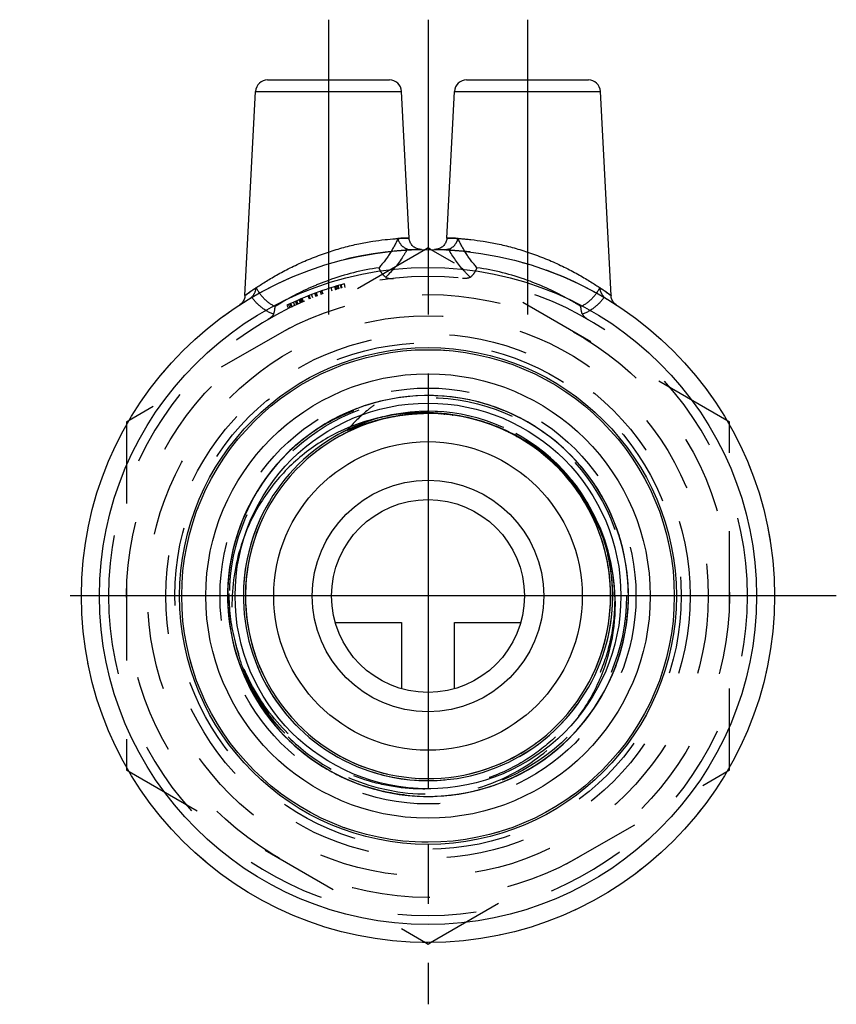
# Model space of a CAD drawing. Header units: millimetres. Extents: x 466.1 to 533.9, y 459.2 to 540.8.
import ezdxf

# ---------------------------------------------------------------- set-up
doc = ezdxf.new("R2010")
doc.units = ezdxf.units.MM
doc.header["$LTSCALE"] = 65.185185
doc.linetypes.add('CENTER', pattern=[0.6, 0.375, -0.075, 0.075, -0.075])
doc.linetypes.add('HIDDEN', pattern=[0.2, 0.1, -0.1])
for name, color, linetype in [('ACHSEN_S', 7, 'CONTINUOUS'), ('FASEN', 7, 'CONTINUOUS'), ('KOERPER', 7, 'CONTINUOUS'), ('KONST.EL_MIT_GEO', 7, 'CONTINUOUS'), ('KURVEN', 7, 'CONTINUOUS')]:
    doc.layers.add(name, color=color, linetype=linetype)

msp = doc.modelspace()

# ---------------------------------------------------------------- linework, layer by layer
at = {"layer": 'ACHSEN_S', "color": 2, "linetype": 'CENTER'}
for p, q in [((500, 540.834), (500, 459.166)), ((533.868, 493.034), (466.132, 493.034))]:
    msp.add_line(p, q, dxfattribs=at)
at = {"layer": 'FASEN', "color": 7, "linetype": 'Continuous'}
for radius in [28.75, 27.25]:
    msp.add_circle((500, 493.034), radius, dxfattribs=at)
at = {"layer": 'KOERPER', "color": 2, "linetype": 'CENTER'}
for p, q in [((491.75, 540.834), (491.75, 513.217)), ((508.25, 540.834), (508.25, 512.569))]:
    msp.add_line(p, q, dxfattribs=at)
at = {"layer": 'KOERPER', "color": 8, "linetype": 'HIDDEN'}
for radius in [28.75, 21, 20.43]:
    msp.add_circle((500, 493.034), radius, dxfattribs=at)
at = {"layer": 'KOERPER', "color": 7, "linetype": 'Continuous'}
for radius in [18.43, 16]:
    msp.add_circle((500, 493.034), radius, dxfattribs=at)
at = {"layer": 'KOERPER', "color": 8, "linetype": 'HIDDEN'}
msp.add_arc((500, 493.034), 26.5, 180, 360, dxfattribs=at)
at = {"layer": 'KONST.EL_MIT_GEO', "color": 7, "linetype": 'Continuous'}
for p, q in [((486.699, 535.834), (496.801, 535.834)), ((503.199, 535.834), (513.301, 535.834)), ((484.813, 517.945), (485.7, 534.886)), ((485.7, 534.886), (497.8, 534.886)), ((498.437, 522.726), (497.8, 534.886)), ((501.563, 522.726), (502.2, 534.886)), ((502.2, 534.886), (514.3, 534.886)), ((515.187, 517.945), (514.3, 534.886)), ((500, 521.901), (499.79, 521.78)), ((500.21, 521.78), (500, 521.901)), ((500.634, 508.166), (500.593, 508.168)), ((475.21, 507.589), (475, 507.468)), ((475, 507.468), (475, 507.225)), ((496.205, 507.696), (496.178, 507.689)), ((525, 507.468), (524.79, 507.589)), ((525, 507.225), (525, 507.468)), ((512.267, 501.917), (512.276, 501.905)), ((489.139, 482.478), (489.149, 482.467)), ((475, 478.843), (475, 478.6)), ((475, 478.6), (475.21, 478.479)), ((524.79, 478.479), (525, 478.6)), ((525, 478.6), (525, 478.843)), ((499.79, 464.288), (500, 464.166)), ((500, 464.166), (500.21, 464.288))]:
    msp.add_line(p, q, dxfattribs=at)
at = {"layer": 'KONST.EL_MIT_GEO', "color": 8, "linetype": 'HIDDEN'}
for p, q in [((499.79, 521.78), (475.21, 507.589)), ((524.79, 507.589), (500.21, 521.78)), ((492.054, 518.314), (491.964, 518.601)), ((492.367, 518.411), (492.28, 518.698)), ((492.37, 518.412), (492.283, 518.699)), ((492.377, 518.414), (492.291, 518.701)), ((492.506, 518.452), (492.421, 518.74)), ((492.596, 518.478), (492.512, 518.767)), ((492.633, 518.489), (492.549, 518.777)), ((492.815, 518.541), (492.734, 518.83)), ((492.826, 518.544), (492.745, 518.833)), ((492.885, 518.561), (492.804, 518.85)), ((493.141, 518.631), (493.064, 518.921)), ((490.183, 517.648), (490.072, 517.927)), ((490.226, 517.665), (490.115, 517.944)), ((490.261, 517.679), (490.151, 517.958)), ((490.448, 517.752), (490.34, 518.032)), ((490.715, 517.854), (490.61, 518.135)), ((490.807, 517.888), (490.703, 518.169)), ((490.848, 517.903), (490.745, 518.185)), ((491.18, 518.023), (491.08, 518.306)), ((491.289, 518.061), (491.191, 518.345)), ((491.306, 518.067), (491.207, 518.35)), ((488.304, 517.147), (488.435, 516.877)), ((488.558, 516.936), (488.429, 517.207)), ((488.679, 516.994), (488.551, 517.265)), ((488.568, 517.273), (488.696, 517.002)), ((488.745, 517.025), (488.618, 517.297)), ((488.955, 517.122), (488.83, 517.395)), ((489.13, 517.202), (489.007, 517.475)), ((489.19, 517.228), (489.067, 517.502)), ((489.243, 517.252), (489.122, 517.527)), ((489.434, 517.336), (489.314, 517.611)), ((489.479, 517.356), (489.36, 517.631)), ((489.493, 517.362), (489.374, 517.637)), ((489.567, 517.394), (489.449, 517.669)), ((489.64, 517.425), (489.523, 517.701)), ((489.668, 517.437), (489.551, 517.713)), ((499.127, 509.635), (498.367, 509.578)), ((499.869, 509.658), (499.098, 509.634)), ((500.61, 509.647), (499.831, 509.657)), ((501.351, 509.603), (500.563, 509.649)), ((502.089, 509.527), (501.295, 509.608)), ((494.79, 508.821), (494.068, 508.564)), ((495.491, 509.035), (494.766, 508.813)), ((496.2, 509.218), (495.475, 509.031)), ((498.388, 509.58), (497.64, 509.49)), ((503.469, 509.292), (502.677, 509.441)), ((504.182, 509.124), (503.406, 509.306)), ((504.887, 508.924), (504.129, 509.137)), ((505.583, 508.693), (504.843, 508.937)), ((492.754, 507.996), (492.048, 507.633)), ((493.42, 508.301), (492.707, 507.973)), ((494.099, 508.576), (493.381, 508.284)), ((501.122, 508.138), (501.155, 508.135)), ((501.335, 508.121), (501.359, 508.118)), ((501.359, 508.118), (501.383, 508.116)), ((502.042, 508.043), (502.065, 508.04)), ((506.267, 508.432), (505.548, 508.705)), ((506.94, 508.141), (506.241, 508.442)), ((507.599, 507.82), (506.922, 508.148)), ((475, 507.225), (475, 478.843)), ((492.101, 507.662), (491.404, 507.264)), ((496.172, 507.864), (496.131, 507.853)), ((525, 478.843), (525, 507.225)), ((509.496, 506.679), (508.871, 507.094)), ((510.095, 506.242), (509.482, 506.689)), ((507.331, 506.287), (507.351, 506.276)), ((507.351, 506.276), (507.383, 506.258)), ((510.674, 505.779), (510.075, 506.258)), ((511.232, 505.29), (510.648, 505.801)), ((511.768, 504.776), (511.2, 505.319)), ((512.28, 504.24), (511.73, 504.814)), ((487.545, 504.044), (487.062, 503.474)), ((488.048, 504.589), (487.535, 504.034)), ((487.066, 503.478), (486.613, 502.89)), ((486.193, 502.294), (485.787, 501.658)), ((486.615, 502.893), (486.186, 502.283)), ((511.998, 502.277), (512.017, 502.252)), ((514.022, 501.964), (513.581, 502.621)), ((485.799, 501.677), (485.417, 501.015)), ((512.017, 502.252), (512.037, 502.226)), ((512.031, 502.234), (512.037, 502.226)), ((512.031, 502.234), (512.037, 502.226)), ((514.402, 501.338), (513.996, 502.006)), ((485.432, 501.042), (485.075, 500.357)), ((514.754, 500.695), (514.382, 501.373)), ((515.077, 500.037), (514.74, 500.723)), ((485.093, 500.393), (484.764, 499.684)), ((515.371, 499.366), (515.068, 500.058)), ((484.503, 499.052), (484.231, 498.299)), ((484.783, 499.729), (484.482, 498.998)), ((515.635, 498.683), (515.366, 499.378)), ((484.253, 498.363), (484.012, 497.591)), ((515.871, 497.984), (515.634, 498.687)), ((516.076, 497.271), (515.869, 497.988)), ((516.249, 496.549), (516.072, 497.284)), ((516.389, 495.821), (516.244, 496.572)), ((516.497, 495.087), (516.384, 495.852)), ((516.572, 494.349), (516.492, 495.128)), ((516.615, 493.608), (516.568, 494.399)), ((484.876, 493.833), (484.875, 493.822)), ((484.876, 493.843), (484.876, 493.833)), ((515.123, 493.86), (515.123, 493.85)), ((516.624, 492.867), (516.612, 493.667)), ((484.855, 493.021), (484.855, 493.034)), ((515.145, 493.043), (515.145, 493.034)), ((515.123, 492.209), (515.122, 492.199)), ((515.124, 492.22), (515.123, 492.209)), ((515.124, 492.219), (515.123, 492.209)), ((515.124, 492.219), (515.123, 492.209)), ((484.254, 488.261), (484.263, 488.23)), ((484.263, 488.23), (484.266, 488.219)), ((484.263, 488.23), (484.266, 488.22)), ((475.21, 478.479), (499.79, 464.288)), ((500.21, 464.288), (524.79, 478.479)), ((498.9, 476.446), (499.687, 476.412)), ((499.633, 476.413), (500.428, 476.415)), ((500.365, 476.413), (501.169, 476.45))]:
    msp.add_line(p, q, dxfattribs=at)
at = {"layer": 'KONST.EL_MIT_GEO', "color": 7, "linetype": 'Continuous'}
for points in [[(499.455, 521.779), (499.377, 521.78), (499.299, 521.788), (499.221, 521.802), (499.144, 521.822), (499.07, 521.848), (498.998, 521.879), (498.928, 521.917), (498.862, 521.959), (498.799, 522.007), (498.74, 522.06), (498.686, 522.117), (498.636, 522.178), (498.591, 522.243), (498.551, 522.311), (498.517, 522.382), (498.489, 522.456), (498.466, 522.532), (498.45, 522.609), (498.44, 522.687), (498.437, 522.726)], [(501.563, 522.726), (501.56, 522.687), (501.55, 522.609), (501.534, 522.532), (501.511, 522.456), (501.483, 522.382), (501.449, 522.311), (501.409, 522.243), (501.364, 522.178), (501.314, 522.117), (501.26, 522.06), (501.201, 522.007), (501.138, 521.959), (501.072, 521.917), (501.002, 521.879), (500.93, 521.848), (500.856, 521.822), (500.779, 521.802), (500.702, 521.788), (500.623, 521.78), (500.545, 521.779)], [(484.812, 517.943), (484.807, 517.883), (484.794, 517.796), (484.772, 517.71), (484.743, 517.626), (484.707, 517.545), (484.664, 517.468), (484.614, 517.396), (484.559, 517.328), (484.497, 517.265), (484.431, 517.208), (484.36, 517.157)], [(515.64, 517.157), (515.569, 517.208), (515.503, 517.265), (515.441, 517.328), (515.386, 517.396), (515.336, 517.468), (515.293, 517.545), (515.257, 517.626), (515.228, 517.71), (515.206, 517.796), (515.193, 517.883), (515.188, 517.943)]]:
    msp.add_lwpolyline(points, dxfattribs=at)
at = {"layer": 'KONST.EL_MIT_GEO', "color": 8, "linetype": 'HIDDEN'}
for points in [[(502.677, 509.441), (501.942, 509.544), (501.204, 509.615), (500.463, 509.652), (499.721, 509.656), (498.98, 509.627), (498.241, 509.565), (497.505, 509.47), (496.774, 509.342), (496.05, 509.182), (495.334, 508.99), (494.627, 508.766), (493.93, 508.511), (493.246, 508.224), (492.575, 507.908), (491.919, 507.562), (491.279, 507.187), (490.656, 506.784), (490.052, 506.353), (489.468, 505.896), (488.904, 505.413), (488.363, 504.906), (487.845, 504.375), (487.351, 503.822), (486.882, 503.247), (486.44, 502.651), (486.024, 502.037), (485.637, 501.404), (485.278, 500.755), (484.948, 500.091), (484.648, 499.412), (484.379, 498.721), (484.14, 498.019), (483.934, 497.306), (483.759, 496.585), (483.617, 495.857), (483.507, 495.124), (483.431, 494.386), (483.387, 493.645), (483.376, 492.904), (483.398, 492.162), (483.454, 491.422), (483.542, 490.686), (483.663, 489.954), (483.817, 489.228), (484.003, 488.51), (484.22, 487.801), (484.47, 487.102), (484.75, 486.415), (485.06, 485.742), (485.4, 485.083), (485.769, 484.439), (486.167, 483.813), (486.592, 483.205), (487.044, 482.617), (487.522, 482.049), (488.024, 481.503), (488.55, 480.981), (489.099, 480.482), (489.67, 480.008), (490.262, 479.56), (490.872, 479.139), (491.501, 478.746), (492.147, 478.381), (492.809, 478.045), (493.484, 477.739), (494.173, 477.464), (494.873, 477.219), (495.584, 477.006), (496.303, 476.825), (497.03, 476.677), (497.763, 476.56), (498.5, 476.477), (499.24, 476.427), (499.982, 476.409), (500.723, 476.425), (501.463, 476.474), (502.201, 476.556), (502.934, 476.67), (503.661, 476.817), (504.38, 476.997), (505.091, 477.208), (505.792, 477.451), (506.482, 477.725), (507.158, 478.029), (507.82, 478.364), (508.467, 478.727), (509.097, 479.119), (509.709, 479.539), (510.301, 479.985), (510.873, 480.458), (511.423, 480.955), (511.95, 481.477), (512.454, 482.021), (512.933, 482.588), (513.386, 483.175), (513.812, 483.782), (514.211, 484.408), (514.582, 485.05), (514.924, 485.709), (515.236, 486.382), (515.517, 487.068), (515.768, 487.766), (515.987, 488.475), (516.175, 489.192), (516.33, 489.918), (516.453, 490.649), (516.543, 491.386), (516.6, 492.125), (516.624, 492.935)], [(497.651, 509.491), (496.919, 509.37), (496.194, 509.217)], [(501.169, 476.45), (501.908, 476.519), (502.643, 476.621), (503.372, 476.755), (504.095, 476.922), (504.81, 477.12), (505.515, 477.351), (506.209, 477.612), (506.891, 477.905), (507.559, 478.227), (508.212, 478.579), (508.849, 478.96), (509.468, 479.368), (510.068, 479.804), (510.648, 480.267), (511.207, 480.754), (511.743, 481.267), (512.257, 481.802), (512.745, 482.36), (513.209, 482.939), (513.646, 483.539), (514.056, 484.157), (514.438, 484.793), (514.791, 485.445), (515.115, 486.112), (515.409, 486.794), (515.672, 487.487), (515.904, 488.192), (516.104, 488.906), (516.272, 489.629), (516.408, 490.358), (516.511, 491.092), (516.581, 491.831), (516.618, 492.572), (516.622, 493.314), (516.593, 494.055), (516.531, 494.794), (516.436, 495.53), (516.308, 496.26), (516.148, 496.985), (515.956, 497.701), (515.732, 498.408), (515.476, 499.105), (515.19, 499.789), (514.874, 500.46), (514.528, 501.116), (514.153, 501.756), (513.749, 502.379), (513.319, 502.983), (512.862, 503.567), (512.379, 504.13), (511.872, 504.672), (511.341, 505.19), (510.787, 505.683), (510.212, 506.152), (509.617, 506.594), (509.002, 507.01), (508.37, 507.398), (507.721, 507.757), (507.056, 508.086), (506.378, 508.386), (505.686, 508.655), (504.984, 508.894), (504.271, 509.1), (503.551, 509.275), (502.822, 509.417), (502.024, 509.535)], [(491.404, 507.264), (490.778, 506.866), (490.17, 506.441), (489.582, 505.989), (489.015, 505.511), (488.469, 505.009), (487.946, 504.483), (487.447, 503.934), (486.974, 503.363), (486.526, 502.771), (486.105, 502.161), (485.712, 501.532), (485.347, 500.886), (485.011, 500.224), (484.705, 499.548), (484.43, 498.86), (484.185, 498.159), (483.972, 497.449), (483.791, 496.729), (483.643, 496.003), (483.527, 495.27), (483.443, 494.533), (483.393, 493.793), (483.376, 493.051), (483.391, 492.309), (483.44, 491.569), (483.522, 490.832), (483.637, 490.099), (483.784, 489.372), (483.963, 488.652), (484.175, 487.941), (484.418, 487.24), (484.692, 486.551), (484.996, 485.875), (485.33, 485.212), (485.694, 484.566), (486.086, 483.936), (486.505, 483.324), (486.952, 482.732), (487.425, 482.16), (487.922, 481.61), (488.444, 481.083), (488.988, 480.579), (489.555, 480.1), (490.142, 479.647), (490.749, 479.221), (491.375, 478.822), (492.017, 478.451), (492.676, 478.11), (493.349, 477.798), (494.035, 477.516), (494.733, 477.266), (495.442, 477.046), (496.16, 476.859), (496.885, 476.704), (497.617, 476.581), (498.353, 476.491), (499.093, 476.434), (499.834, 476.41), (500.576, 476.419), (501.316, 476.461), (502.054, 476.537), (502.788, 476.645), (503.517, 476.785), (504.238, 476.958), (504.951, 477.164), (505.654, 477.4), (506.346, 477.668), (507.025, 477.966), (507.69, 478.295), (508.34, 478.652), (508.973, 479.039), (509.588, 479.453), (510.185, 479.894), (510.761, 480.362), (511.315, 480.854), (511.847, 481.371), (512.356, 481.911), (512.84, 482.474), (513.298, 483.057), (513.73, 483.66), (514.134, 484.282), (514.511, 484.921), (514.858, 485.576), (515.176, 486.247), (515.464, 486.93), (515.721, 487.626), (515.946, 488.333), (516.14, 489.049), (516.302, 489.773), (516.431, 490.504), (516.527, 491.239), (516.591, 491.978), (516.622, 492.719), (516.619, 493.461), (516.583, 494.202), (516.515, 494.941), (516.413, 495.675), (516.279, 496.405), (516.112, 497.128), (515.914, 497.843), (515.683, 498.548), (515.422, 499.242), (515.13, 499.924), (514.807, 500.592), (514.455, 501.245), (514.075, 501.881), (513.666, 502.5), (513.23, 503.101), (512.768, 503.681), (512.238, 504.286)], [(491.464, 507.3), (490.844, 506.91), (490.242, 506.493), (489.658, 506.05), (489.094, 505.581), (488.552, 505.089), (488.032, 504.572)], [(508.878, 507.089), (508.242, 507.471), (507.59, 507.825)], [(513.615, 502.574), (513.181, 503.164), (512.722, 503.735)], [(484.012, 497.591), (483.825, 496.873), (483.67, 496.148), (483.547, 495.416), (483.457, 494.68), (483.4, 493.94), (483.376, 493.199), (483.386, 492.457), (483.428, 491.716), (483.503, 490.978), (483.611, 490.244), (483.752, 489.516), (483.925, 488.795), (484.13, 488.082), (484.367, 487.379), (484.635, 486.687), (484.933, 486.008), (485.261, 485.343), (485.619, 484.693), (486.006, 484.06), (486.42, 483.444), (486.861, 482.848), (487.329, 482.272), (487.821, 481.718), (488.338, 481.186), (488.878, 480.677), (489.441, 480.193), (490.024, 479.735), (490.627, 479.303), (491.249, 478.899), (491.888, 478.523), (492.544, 478.175), (493.214, 477.857), (493.898, 477.57), (494.594, 477.313), (495.3, 477.087), (496.016, 476.894), (496.74, 476.732), (497.471, 476.603), (498.206, 476.506), (498.945, 476.443)], [(484.033, 497.664), (483.845, 496.956), (483.688, 496.24), (483.562, 495.518), (483.469, 494.791), (483.407, 494.061), (483.378, 493.329), (483.381, 492.596), (483.417, 491.864), (483.484, 491.134), (483.584, 490.408), (483.716, 489.687), (483.879, 488.973), (484.074, 488.267), (484.299, 487.569), (484.555, 486.883), (484.841, 486.208), (485.157, 485.547), (485.501, 484.9), (485.874, 484.269), (486.274, 483.655), (486.7, 483.059), (487.153, 482.483), (487.63, 481.927), (488.132, 481.393), (488.656, 480.881), (489.203, 480.393), (489.77, 479.929), (490.358, 479.491), (490.964, 479.079), (491.588, 478.695), (491.893, 478.52)], [(501.097, 476.446), (501.827, 476.51), (502.554, 476.607), (503.275, 476.735), (503.99, 476.895), (504.697, 477.087), (505.396, 477.309), (506.083, 477.562), (506.759, 477.845), (507.422, 478.158), (508.07, 478.5), (508.703, 478.869), (509.319, 479.267), (509.916, 479.691), (510.495, 480.141), (511.053, 480.616), (511.589, 481.115), (512.103, 481.637), (512.594, 482.181), (513.06, 482.747), (513.5, 483.332), (513.915, 483.937), (514.302, 484.559), (514.662, 485.197), (514.993, 485.851), (515.295, 486.519), (515.567, 487.199), (515.809, 487.891), (516.02, 488.592), (516.2, 489.303), (516.349, 490.02), (516.466, 490.744), (516.551, 491.471), (516.604, 492.202)]]:
    msp.add_lwpolyline(points, dxfattribs=at)
for radius in [25, 23.25, 21.75, 17.25, 16.454, 16.454]:
    msp.add_circle((500, 493.034), radius, dxfattribs=at)
at = {"layer": 'KONST.EL_MIT_GEO', "color": 7, "linetype": 'Continuous'}
for radius in [20.6, 20.43]:
    msp.add_circle((500, 493.034), radius, dxfattribs=at)
for centre, radius, start, end in [((486.699, 534.834), 1, 90, 177), ((496.801, 534.834), 1, 3, 90), ((503.199, 534.834), 1, 90, 177), ((513.301, 534.834), 1, 3, 90), ((500, 493.034), 15.146, 64.17381, 224.18314), ((500, 493.034), 15.145, 63.16841, 104.62113), ((500.002, 493.081), 15.098, 87.75781, 88.04731), ((500.003, 493.097), 15.083, 87.38573, 87.60345), ((500, 493.034), 15.316, 104.63205, 16.99644), ((500, 493.033), 15.146, 17.25627, 60.82584), ((499.988, 493.023), 15.162, 40.14078, 40.35927), ((500.011, 493.041), 15.132, 37.59695, 40.14156), ((500.024, 493.052), 15.116, 35.9316, 36.78996), ((500, 493.034), 15.145, 224.23972, 17.0098), ((500.021, 493.04), 15.124, 17.01066, 17.25686), ((499.986, 493.034), 15.132, 180.00165, 183.11216), ((500.009, 493.035), 15.155, 181.93295, 183.11108)]:
    msp.add_arc(centre, radius, start, end, dxfattribs=at)
at = {"layer": 'KONST.EL_MIT_GEO', "color": 8, "linetype": 'HIDDEN'}
for centre, radius, start, end in [((500, 493.034), 28.75, 91.08719, 122.9617), ((500, 493.034), 28.75, 57.03831, 88.91281), ((499.007, 499.137), 21.349, 98.26261, 109.87336), ((500.956, 498.993), 21.497, 70.16679, 81.69725), ((500, 493.034), 26.5, 0, 180), ((500, 493.034), 26.8, 105.00043, 115.87571), ((500, 493.034), 15.316, 104.6321, 104.34177), ((500, 493.034), 15.316, 16.99644, 104.63205), ((500.001, 493.026), 15.153, 88.04912, 104.62936), ((499.97, 492.488), 15.692, 86.31156, 87.38664), ((499.97, 492.493), 15.687, 85.78958, 86.31153), ((499.971, 492.5), 15.68, 85.19993, 85.66876), ((499.971, 492.505), 15.675, 85.0076, 85.19991), ((499.974, 492.532), 15.648, 82.96951, 84.83034), ((499.977, 492.564), 15.615, 82.77167, 82.96895), ((499.979, 492.575), 15.605, 82.40306, 82.77169), ((499.992, 492.679), 15.499, 73.71197, 82.31626), ((500, 493.034), 15.145, 104.62113, 177.07356), ((499.992, 493.065), 15.284, 104.63164, 104.96953), ((500.004, 493.017), 15.333, 104.19622, 104.63241), ((499.993, 493.058), 15.291, 104.30605, 104.63164), ((500.001, 493.029), 15.321, 104.34002, 104.62984), ((499.992, 493.065), 15.284, 104.19039, 104.47446), ((499.986, 492.683), 15.497, 61.41375, 73.6853), ((500.014, 493.063), 15.113, 64.217, 64.48197), ((500.002, 493.039), 15.139, 61.30782, 64.21631), ((500.014, 493.062), 15.114, 63.8797, 64.17345), ((499.994, 493.024), 15.157, 62.52964, 63.57313), ((499.991, 493.018), 15.164, 59.34344, 63.03118), ((499.994, 493.024), 15.157, 61.04985, 61.71885), ((499.994, 493.022), 15.159, 60.18846, 60.82732), ((499.972, 492.677), 15.509, 38.36452, 61.3778), ((500.001, 493.035), 15.144, 37.5956, 60.21831), ((499.789, 493.265), 16.312, 134.29728, 180.81321), ((500.006, 493.039), 15.308, 37.3772, 40.12219), ((500.045, 493.068), 15.089, 37.40592, 37.59585), ((499.909, 492.62), 15.594, 37.88644, 38.38722), ((499.996, 493.03), 15.321, 32.79399, 37.3699), ((499.974, 493.017), 15.347, 28.22638, 37.3451), ((500.012, 493.043), 15.131, 35.90681, 37.36644), ((500.044, 493.068), 15.09, 36.79003, 37.36676), ((500.025, 493.053), 15.114, 36.78996, 36.8154), ((499.787, 492.53), 15.746, 29.46708, 37.8733), ((500.001, 493.034), 15.144, 17.0098, 35.96595), ((499.989, 493.027), 15.158, 32.79083, 35.85051), ((500.089, 492.708), 15.395, 1.21341, 29.44348), ((500, 493.034), 15.146, 0.00021, 17.25627), ((499.983, 493.033), 15.129, 176.96613, 179.99804), ((500.013, 493.033), 15.133, 0.0015, 3.12267), ((499.64, 493.273), 16.162, 180.84892, 194.58211), ((499.969, 493.034), 15.114, 180.00048, 181.93338), ((500.016, 493.034), 15.129, 356.91213, 359.99802), ((500.012, 493.034), 15.133, 356.91351, 359.73014), ((499.99, 493.035), 15.155, 356.9133, 357.89462), ((500.031, 493.034), 15.115, 357.89403, 359.99914), ((500.064, 493.034), 15.082, 359.73154, 359.99997), ((499.999, 493.033), 15.145, 183.10662, 356.87875), ((499.986, 493.034), 15.132, 183.11216, 183.12902), ((499.984, 493.031), 16.438, 193.4611, 196.57489), ((499.882, 493.349), 16.416, 194.62561, 196.97185), ((500.016, 493.039), 16.471, 195.1663, 196.97445), ((499.913, 493.358), 16.449, 196.97124, 197.74121), ((500.022, 493.041), 16.477, 196.57371, 196.86453), ((499.977, 493.026), 16.43, 196.74165, 196.97398), ((499.92, 493.361), 16.456, 197.74118, 198.14135), ((499.97, 493.024), 16.423, 196.97397, 197.42279), ((500, 493.034), 15.145, 224.18314, 224.23972), ((499.775, 492.633), 16.165, 224.74007, 240.81674), ((499.998, 493.031), 16.451, 225.17518, 240.83009)]:
    msp.add_arc(centre, radius, start, end, dxfattribs=at)
at = {"layer": 'KONST.EL_MIT_GEO', "color": 7, "linetype": 'Continuous'}
for points, knots in [([(491.75, 521.565), (492.168, 521.703), (492.997, 521.952), (494.22, 522.246), (495.362, 522.457), (496.375, 522.593), (497.115, 522.661), (497.609, 522.693), (497.895, 522.708), (498.121, 522.717), (498.284, 522.723), (498.382, 522.723), (498.426, 522.727), (498.437, 522.726)], [0, 0, 0, 0, 0.193957, 0.380832, 0.553656, 0.705559, 0.830448, 0.881166, 0.923371, 0.95664, 0.980648, 0.99515, 1, 1, 1, 1]), ([(501.563, 522.726), (501.566, 522.727), (501.577, 522.724), (501.601, 522.726), (501.643, 522.724), (501.7, 522.723), (501.774, 522.72), (501.904, 522.716), (502.105, 522.708), (502.391, 522.694), (502.735, 522.671), (503.132, 522.638), (503.758, 522.575), (504.638, 522.457), (505.78, 522.246), (507.003, 521.952), (507.832, 521.703), (508.25, 521.565)], [0, 0, 0, 0, 0.001213, 0.004849, 0.010902, 0.019351, 0.030179, 0.043359, 0.076628, 0.118832, 0.16955, 0.22828, 0.294444, 0.446346, 0.61917, 0.806043, 1, 1, 1, 1]), ([(484.812, 517.943), (484.811, 517.939), (484.826, 517.954), (484.834, 517.958), (484.862, 517.98), (484.904, 518.01), (484.97, 518.058), (485.053, 518.118), (485.198, 518.222), (485.418, 518.378), (485.726, 518.589), (486.089, 518.829), (486.5, 519.092), (486.956, 519.37), (487.453, 519.658), (488.18, 520.058), (489.163, 520.549), (490.42, 521.094), (491.3, 521.415), (491.75, 521.565)], [0, 0, 0, 0, 0.001518, 0.003409, 0.006047, 0.013537, 0.023913, 0.037064, 0.05287, 0.091892, 0.139823, 0.195525, 0.257962, 0.326217, 0.3995, 0.477116, 0.642883, 0.81883, 1, 1, 1, 1]), ([(508.25, 521.565), (508.7, 521.415), (509.58, 521.094), (510.837, 520.549), (511.82, 520.058), (512.547, 519.658), (513.044, 519.37), (513.5, 519.092), (513.912, 518.829), (514.274, 518.589), (514.582, 518.378), (514.802, 518.222), (514.946, 518.119), (515.031, 518.057), (515.094, 518.012), (515.148, 517.971), (515.164, 517.962), (515.19, 517.94), (515.188, 517.943)], [0, 0, 0, 0, 0.181175, 0.357122, 0.52289, 0.600507, 0.67379, 0.742045, 0.804483, 0.860184, 0.908114, 0.947135, 0.962941, 0.976091, 0.986466, 0.993955, 0.998483, 1, 1, 1, 1]), ([(507.383, 506.258), (506.538, 506.729), (504.758, 507.517), (501.918, 508.182), (499.488, 508.293), (497.559, 508.122), (496.604, 507.954), (496.131, 507.853)], [0, 0, 0, 0, 0.249951, 0.499878, 0.749805, 0.874899, 1, 1, 1, 1]), ([(496.131, 507.853), (494.895, 507.591), (492.479, 506.754), (489.276, 504.659), (486.671, 501.858), (485.427, 499.626), (484.946, 498.457)], [0, 0, 0, 0, 0.249981, 0.499975, 0.749981, 1, 1, 1, 1]), ([(514.647, 497.511), (514.484, 497.967), (514.127, 498.868), (513.26, 500.602), (511.891, 502.614), (509.833, 504.683), (508.228, 505.786), (507.383, 506.258)], [0, 0, 0, 0, 0.125102, 0.250197, 0.500127, 0.750055, 1, 1, 1, 1]), ([(512.506, 483.053), (513.251, 484.075), (514.501, 486.306), (515.522, 489.995), (515.627, 493.823), (515.072, 496.32), (514.647, 497.511)], [0, 0, 0, 0, 0.25005, 0.500061, 0.750034, 1, 1, 1, 1])]:
    msp.add_open_spline(points, degree=3, knots=knots, dxfattribs=at)
at = {"layer": 'KONST.EL_MIT_GEO', "color": 8, "linetype": 'HIDDEN'}
for points, knots in [([(497.507, 522.687), (497.317, 522.256), (496.856, 521.403), (496.267, 520.634), (495.939, 520.265)], [0, 0, 0, 0, 0.487866, 1, 1, 1, 1]), ([(498.437, 522.726), (498.442, 522.725), (498.398, 522.727), (498.377, 522.724), (498.289, 522.723), (498.192, 522.719), (498.058, 522.715), (497.828, 522.705), (497.641, 522.695), (497.507, 522.687)], [0, 0, 0, 0, 0.015994, 0.063944, 0.143588, 0.254571, 0.396409, 0.568504, 1, 1, 1, 1]), ([(498.282, 521.796), (498.092, 521.862), (497.748, 522.115), (497.556, 522.489), (497.507, 522.687)], [0, 0, 0, 0, 0.497111, 1, 1, 1, 1]), ([(502.493, 522.687), (502.422, 522.691), (502.288, 522.699), (502.101, 522.708), (501.941, 522.715), (501.809, 522.719), (501.706, 522.723), (501.639, 522.724), (501.599, 522.726), (501.58, 522.725), (501.57, 522.727), (501.564, 522.725), (501.563, 522.726)], [0, 0, 0, 0, 0.229928, 0.431496, 0.60359, 0.745426, 0.85641, 0.936054, 0.964013, 0.984005, 0.996001, 1, 1, 1, 1]), ([(501.718, 521.796), (501.908, 521.862), (502.252, 522.115), (502.444, 522.489), (502.493, 522.687)], [0, 0, 0, 0, 0.497111, 1, 1, 1, 1]), ([(504.061, 520.265), (503.733, 520.634), (503.144, 521.403), (502.683, 522.256), (502.493, 522.687)], [0, 0, 0, 0, 0.512135, 1, 1, 1, 1]), ([(498.282, 521.796), (498.171, 521.59), (497.671, 520.747), (497.032, 519.989), (496.495, 519.471)], [0, 0, 0, 0, 0.239322, 1, 1, 1, 1]), ([(498.282, 521.796), (498.31, 521.787), (498.427, 521.755), (498.55, 521.747), (498.641, 521.752)], [0, 0, 0, 0, 0.243129, 1, 1, 1, 1]), ([(501.718, 521.796), (501.69, 521.787), (501.573, 521.755), (501.45, 521.747), (501.359, 521.752)], [0, 0, 0, 0, 0.243129, 1, 1, 1, 1]), ([(503.505, 519.471), (503.32, 519.65), (502.639, 520.354), (502.061, 521.16), (501.718, 521.796)], [0, 0, 0, 0, 0.262288, 1, 1, 1, 1]), ([(496.495, 519.471), (496.366, 519.56), (496.141, 519.807), (495.994, 520.103), (495.939, 520.265)], [0, 0, 0, 0, 0.479086, 1, 1, 1, 1]), ([(503.505, 519.471), (503.634, 519.56), (503.859, 519.807), (504.006, 520.103), (504.061, 520.265)], [0, 0, 0, 0, 0.479087, 1, 1, 1, 1]), ([(496.495, 519.471), (496.583, 519.411), (496.81, 519.359), (497.03, 519.367), (497.145, 519.38)], [0, 0, 0, 0, 0.478695, 1, 1, 1, 1]), ([(503.505, 519.471), (503.417, 519.411), (503.19, 519.359), (502.97, 519.367), (502.855, 519.38)], [0, 0, 0, 0, 0.478695, 1, 1, 1, 1]), ([(485.754, 518.606), (485.62, 518.517), (485.434, 518.389), (485.203, 518.226), (485.069, 518.13), (484.962, 518.053), (484.892, 518.001), (484.85, 517.971), (484.83, 517.955), (484.816, 517.948), (484.812, 517.943)], [0, 0, 0, 0, 0.418095, 0.589993, 0.734284, 0.848983, 0.932383, 0.961858, 0.982998, 1, 1, 1, 1]), ([(485.387, 517.83), (485.54, 517.983), (485.685, 518.251), (485.744, 518.534), (485.754, 518.606)], [0, 0, 0, 0, 0.747438, 1, 1, 1, 1]), ([(487.311, 517.038), (486.97, 517.202), (486.352, 517.656), (485.924, 518.281), (485.754, 518.606)], [0, 0, 0, 0, 0.507346, 1, 1, 1, 1]), ([(491.75, 519.215), (491.34, 519.067), (489.805, 518.462), (488.338, 517.686), (487.311, 517.038)], [0, 0, 0, 0, 0.264159, 1, 1, 1, 1]), ([(512.689, 517.038), (512.367, 517.242), (510.951, 518.089), (509.444, 518.785), (508.25, 519.215)], [0, 0, 0, 0, 0.231001, 1, 1, 1, 1]), ([(514.246, 518.606), (514.076, 518.281), (513.648, 517.656), (513.03, 517.202), (512.689, 517.038)], [0, 0, 0, 0, 0.492657, 1, 1, 1, 1]), ([(515.188, 517.943), (515.183, 517.948), (515.16, 517.961), (515.116, 517.997), (515.037, 518.052), (514.931, 518.13), (514.797, 518.226), (514.566, 518.389), (514.38, 518.517), (514.246, 518.606)], [0, 0, 0, 0, 0.017011, 0.067631, 0.151034, 0.265734, 0.410023, 0.581917, 1, 1, 1, 1]), ([(514.613, 517.83), (514.46, 517.983), (514.315, 518.251), (514.256, 518.534), (514.246, 518.606)], [0, 0, 0, 0, 0.747439, 1, 1, 1, 1]), ([(487.189, 516.403), (486.816, 516.545), (486.128, 516.935), (485.601, 517.52), (485.387, 517.83)], [0, 0, 0, 0, 0.514514, 1, 1, 1, 1]), ([(514.613, 517.83), (514.399, 517.52), (513.872, 516.935), (513.184, 516.545), (512.811, 516.403)], [0, 0, 0, 0, 0.485473, 1, 1, 1, 1]), ([(487.189, 516.403), (487.21, 516.449), (487.286, 516.653), (487.312, 516.873), (487.311, 517.038)], [0, 0, 0, 0, 0.234869, 1, 1, 1, 1]), ([(512.811, 516.403), (512.79, 516.449), (512.714, 516.653), (512.688, 516.873), (512.689, 517.038)], [0, 0, 0, 0, 0.234867, 1, 1, 1, 1]), ([(487.189, 516.403), (487.144, 516.303), (486.981, 516.134), (486.794, 516.009), (486.693, 515.95)], [0, 0, 0, 0, 0.483367, 1, 1, 1, 1]), ([(512.811, 516.403), (512.856, 516.303), (513.019, 516.134), (513.206, 516.009), (513.307, 515.95)], [0, 0, 0, 0, 0.483366, 1, 1, 1, 1]), ([(488.397, 504.94), (488.645, 505.181), (489.155, 505.647), (489.964, 506.296), (490.814, 506.892), (491.7, 507.431), (492.467, 507.83), (493.095, 508.118), (493.574, 508.317), (494.058, 508.499), (494.472, 508.636), (494.794, 508.733), (495.071, 508.805), (495.217, 508.844), (495.585, 508.913), (495.525, 508.868)], [0, 0, 0, 0, 0.125556, 0.25111, 0.376662, 0.502211, 0.627757, 0.690537, 0.753316, 0.816092, 0.878864, 0.910248, 0.941627, 0.972992, 1, 1, 1, 1]), ([(495.525, 508.868), (495.325, 508.715), (494.541, 508.088), (493.818, 507.383), (493.321, 506.817)], [0, 0, 0, 0, 0.250413, 1, 1, 1, 1]), ([(493.321, 506.817), (493.276, 506.766), (493.597, 506.88), (493.727, 506.93), (493.971, 507.022), (494.187, 507.102), (494.411, 507.184), (494.708, 507.288), (495.083, 507.412), (495.536, 507.549), (495.993, 507.673), (496.453, 507.785), (497.071, 507.915), (497.85, 508.045), (498.792, 508.145), (499.738, 508.187), (500.37, 508.178), (500.685, 508.164)], [0, 0, 0, 0, 0.027194, 0.05855, 0.08992, 0.121296, 0.152675, 0.184056, 0.246819, 0.309585, 0.372352, 0.435119, 0.497888, 0.623413, 0.74894, 0.874469, 1, 1, 1, 1]), ([(484.946, 498.457), (484.289, 496.856), (483.492, 493.417), (483.829, 489.906), (484.263, 488.23)], [0, 0, 0, 0, 0.499971, 1, 1, 1, 1]), ([(515.481, 493.034), (515.503, 492.015), (515.345, 489.967), (514.511, 487.005), (513.115, 484.262), (511.214, 481.842), (508.881, 479.836), (506.205, 478.316), (503.289, 477.338), (501.253, 477.07), (500.234, 477.034)], [0, 0, 0, 0, 0.124999, 0.249991, 0.374988, 0.499987, 0.624991, 0.749995, 0.874997, 1, 1, 1, 1]), ([(484.263, 488.23), (484.433, 487.573), (484.875, 486.284), (486.084, 483.852), (487.34, 482.217), (488.293, 481.254)], [0, 0, 0, 0, 0.250218, 0.500468, 1, 1, 1, 1]), ([(500.234, 477.034), (499.364, 477.003), (497.616, 477.084), (494.204, 477.806), (490.225, 479.736), (487.068, 482.832), (485.229, 485.795), (484.553, 487.41), (484.282, 488.237)], [0, 0, 0, 0, 0.125198, 0.250396, 0.499977, 0.749569, 0.874764, 1, 1, 1, 1]), ([(504.162, 477.115), (505.815, 477.624), (508.98, 479.176), (511.489, 481.655), (512.506, 483.053)], [0, 0, 0, 0, 0.500028, 1, 1, 1, 1]), ([(491.893, 478.52), (492.815, 478.005), (494.764, 477.155), (497.875, 476.475), (500.533, 476.427), (502.629, 476.71), (503.658, 476.96), (504.162, 477.115)], [0, 0, 0, 0, 0.249956, 0.499894, 0.749803, 0.874907, 1, 1, 1, 1])]:
    msp.add_open_spline(points, degree=3, knots=knots, dxfattribs=at)
for points in [[(485.387, 517.83), (485.324, 517.767), (485.251, 517.712), (485.174, 517.666)], [(514.613, 517.83), (514.676, 517.767), (514.749, 517.712), (514.826, 517.666)]]:
    msp.add_open_spline(points, degree=3, dxfattribs=at)
at = {"layer": 'KURVEN', "color": 40, "linetype": 'Continuous'}
for p, q in [((500, 509.034), (500, 477.034)), ((516, 493.034), (484, 493.034)), ((492.308, 490.834), (497.8, 490.834)), ((497.8, 490.834), (497.8, 485.342)), ((502.2, 490.834), (507.692, 490.834)), ((502.2, 485.342), (502.2, 490.834))]:
    msp.add_line(p, q, dxfattribs=at)
for radius in [16, 12.8, 9.6, 8]:
    msp.add_circle((500, 493.034), radius, dxfattribs=at)

doc.saveas('drawing.dxf')
